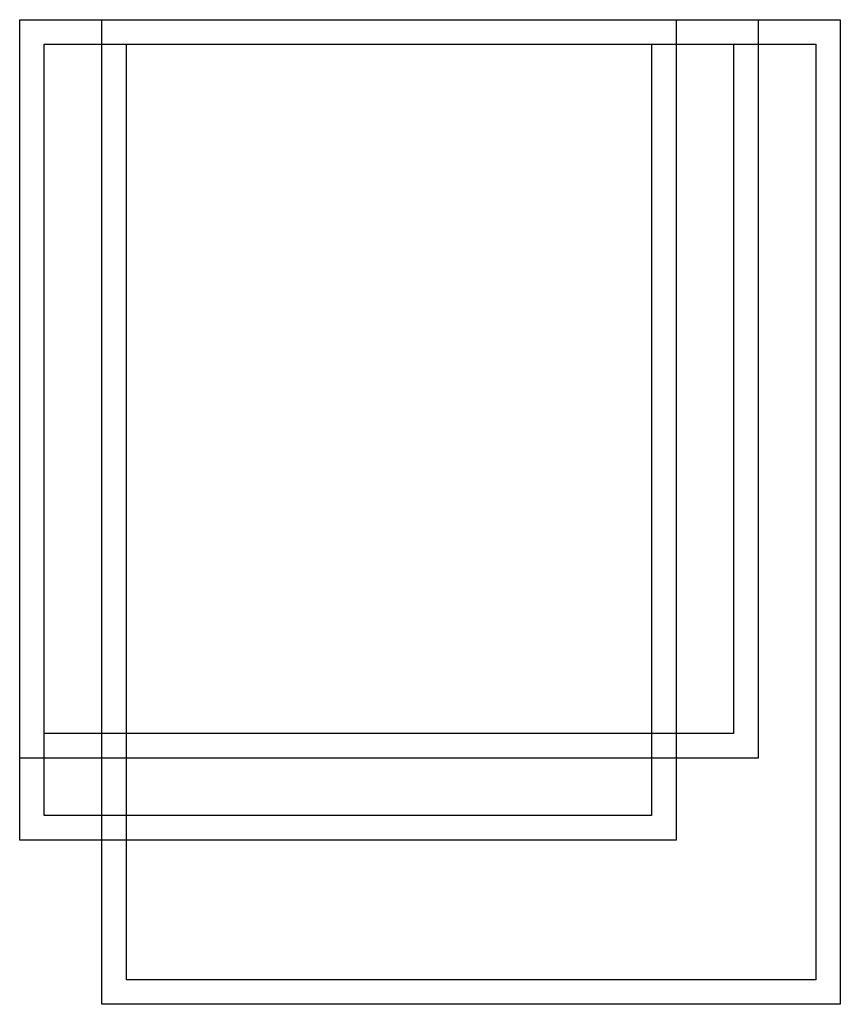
# Model space of a CAD drawing. Header units: centimetres. Extents: x 0 to 840, y 0 to 320.
import ezdxf

# ---------------------------------------------------------------- set-up
doc = ezdxf.new("R2010")
doc.units = ezdxf.units.CM
doc.header["$MEASUREMENT"] = 0
for name, color, linetype in [('80x100 v1_Sketch6', 7, 'Continuous'), ('80x100 v1_Sketch7', 7, 'Continuous'), ('80x100 v1_Sketch8', 7, 'Continuous')]:
    doc.layers.add(name, color=color, linetype=linetype)

msp = doc.modelspace()

# ---------------------------------------------------------------- linework, layer by layer
at = {"layer": '80x100 v1_Sketch6'}
for p, q in [((740, 230), (740, 320)), ((740, 320), (830, 320)), ((830, 320), (830, 230)), ((743, 233), (743, 317)), ((743, 317), (827, 317)), ((827, 317), (827, 233)), ((827, 233), (743, 233)), ((830, 230), (740, 230))]:
    msp.add_line(p, q, dxfattribs=at)
at = {"layer": '80x100 v1_Sketch7'}
for p, q in [((750, 320), (840, 320)), ((750, 200), (750, 320)), ((840, 320), (840, 200)), ((753, 203), (753, 317)), ((753, 317), (837, 317)), ((837, 317), (837, 203)), ((837, 203), (753, 203)), ((840, 200), (750, 200))]:
    msp.add_line(p, q, dxfattribs=at)
at = {"layer": '80x100 v1_Sketch8'}
for p, q in [((740, 320), (820, 320)), ((740, 220), (740, 320)), ((820, 320), (820, 220)), ((743, 223), (743, 317)), ((743, 317), (817, 317)), ((817, 317), (817, 223)), ((817, 223), (743, 223)), ((820, 220), (740, 220))]:
    msp.add_line(p, q, dxfattribs=at)

doc.saveas('drawing.dxf')
